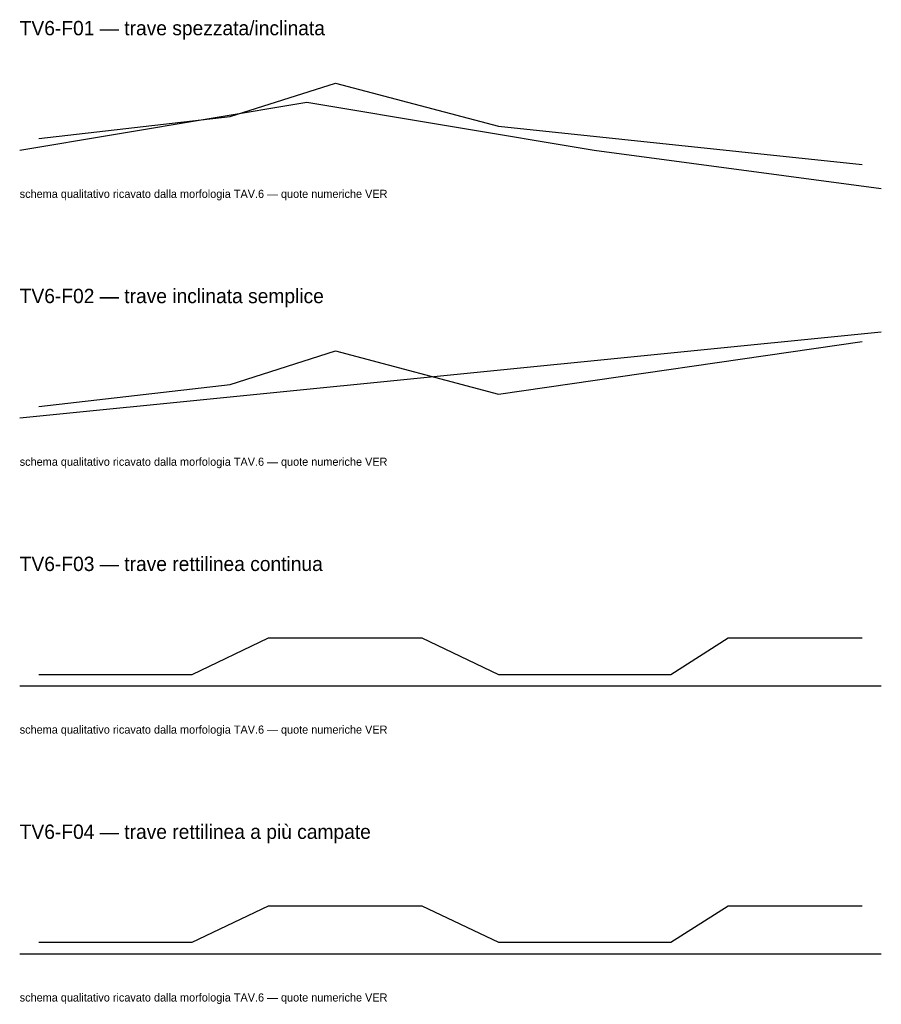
# Model space of a CAD drawing. Header units: metres. Extents: x 1000 to 10000, y 3071 to 13363.
import ezdxf

# ---------------------------------------------------------------- set-up
doc = ezdxf.new("R2010")
doc.units = ezdxf.units.M
for name, color, linetype in [('S-DOC-GEO', 7, 'Continuous'), ('S-DOC-REBAR', 3, 'Continuous'), ('S-TEXT', 7, 'Continuous'), ('S-VER', 1, 'Continuous')]:
    doc.layers.add(name, color=color, linetype=linetype)

msp = doc.modelspace()

# ---------------------------------------------------------------- linework, layer by layer
at = {"layer": 'S-DOC-GEO'}
for points in [[(1000, 12000), (4000, 12500), (7000, 12000), (10000, 11600)], [(1000, 9200), (10000, 10100)], [(1000, 6400), (10000, 6400)], [(1000, 3600), (10000, 3600)]]:
    msp.add_lwpolyline(points, dxfattribs=at)
at = {"layer": 'S-DOC-REBAR'}
for points in [[(1200, 12120), (3200, 12350), (4300, 12700), (6000, 12250), (9800, 11850)], [(1200, 9320), (3200, 9550), (4300, 9900), (6000, 9450), (9800, 10000)], [(1200, 6520), (2800, 6520), (3600, 6900), (5200, 6900), (6000, 6520), (7800, 6520), (8400, 6900), (9800, 6900)], [(1200, 3720), (2800, 3720), (3600, 4100), (5200, 4100), (6000, 3720), (7800, 3720), (8400, 4100), (9800, 4100)]]:
    msp.add_lwpolyline(points, dxfattribs=at)

# ---------------------------------------------------------------- texts
at = {"layer": 'S-TEXT'}
for s, p in [('TV6-F01 — trave spezzata/inclinata', (1000, 13200)), ('TV6-F02 — trave inclinata semplice', (1000, 10400)), ('TV6-F03 — trave rettilinea continua', (1000, 7600)), ('TV6-F04 — trave rettilinea a più campate', (1000, 4800))]:
    msp.add_text(s, height=150, dxfattribs=at).set_placement(p)
at = {"layer": 'S-VER'}
for p in [(1000, 11500), (1000, 8700), (1000, 5900), (1000, 3100)]:
    msp.add_text('schema qualitativo ricavato dalla morfologia TAV.6 — quote numeriche VER', height=85, dxfattribs=at).set_placement(p)

doc.saveas('drawing.dxf')
